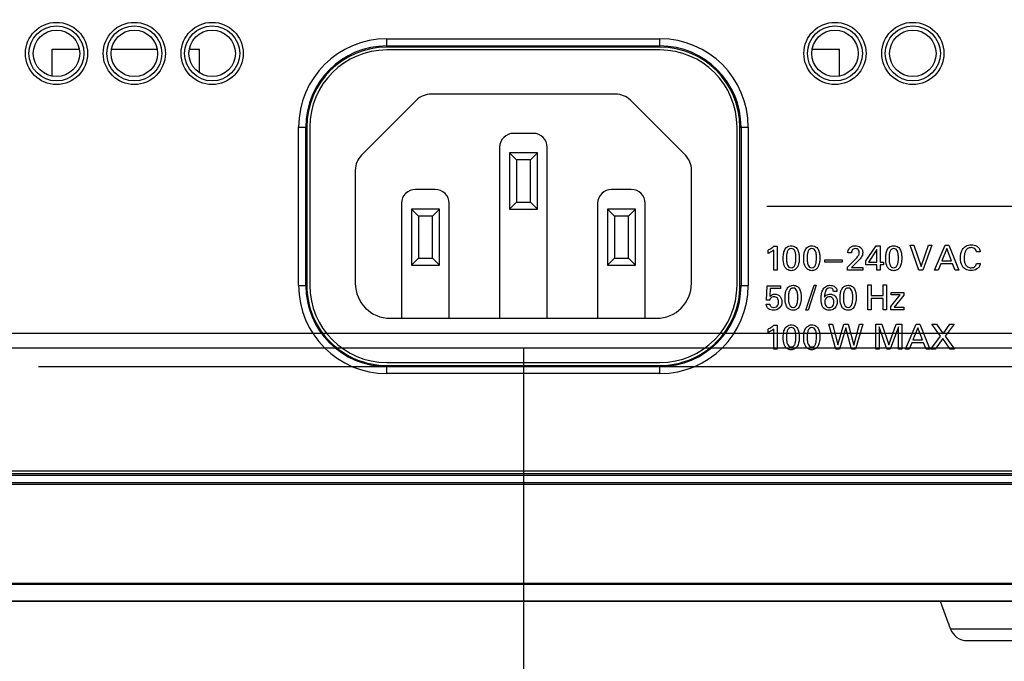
# Model space of a CAD drawing. Header units: inches. Extents: x 0 to 34, y 0 to 22.
# Tile 18 of 22: x 18.2 to 20.3, y 9.4 to 10.8. Entities that reach past the tile are written whole.
import ezdxf

# ---------------------------------------------------------------- set-up
doc = ezdxf.new("R2010")
doc.units = ezdxf.units.IN
doc.header["$LTSCALE"] = 1.87
doc.header["$MEASUREMENT"] = 0
doc.layers.get('0').update_dxf_attribs({"linetype": 'CONTINUOUS'})
for name, color, linetype in [('02___PRT_ALL_AXES', 7, 'CONTINUOUS'), ('DIMENSIONS', 7, 'CONTINUOUS'), ('ECAD_716877_01_1063_C15474', 7, 'CONTINUOUS'), ('ECAD_716912_01_1063_S2W151MELA_', 7, 'CONTINUOUS')]:
    doc.layers.add(name, color=color, linetype=linetype)
doc.styles.get("Standard").update_dxf_attribs({"font": 'txt', "width": 0.8})
doc.dimstyles.new('DIMSTYLE_1', dxfattribs={"dimtxt": 0.125, "dimasz": 0.18, "dimexe": 0.125, "dimexo": 0.0625, "dimgap": 0.09, "dimtad": 0, "dimtih": 1, "dimtoh": 1, "dimdec": 3, "dimlfac": 1.333333, "dimzin": 4, "dimdsep": 46, "dimtxsty": 'STANDARD', "dimblk": '_FILLED', "dimblk1": '_FILLED', "dimblk2": '_FILLED', "dimcen": 0.09, "dimadec": 0, "dimazin": 0, "dimtp": 0.001, "dimtm": 0.001, "dimtfac": 1, "dimtdec": 3, "dimtofl": 0, "dimtmove": 0, "dimatfit": 3, "dimldrblk": '_FILLED', "dimfxl": 1, "dimtolj": 1, "dimtzin": 4, "dimarcsym": 0})

# ---------------------------------------------------------------- blocks, each defined once
blk = doc.blocks.new('*D0')
at = {"layer": 'DIMENSIONS', "color": 2, "linetype": 'CONTINUOUS'}
blk.add_line((19.8104, 10.3707), (21.3441, 10.3707), dxfattribs=at)
at = {"layer": 'DIMENSIONS', "color": 2, "linetype": 'CONTINUOUS', "insert": (21.4066, 10.4332), "char_height": 0.125, "width": 1.225, "attachment_point": 1, "line_spacing_factor": 0.9}
blk.add_mtext('1.110{\\Ftxt.shx;\\W1.000000;\\H0.125000; }[28.2]', dxfattribs=at)
blk = doc.blocks.new('_FILLED')
at = {"color": 0, "linetype": 'BYBLOCK'}
blk.add_solid([(0, 0), (-1, 0.174), (-1, -0.174)], dxfattribs=at)
blk = doc.blocks.new('*D2')
at = {"layer": 'DIMENSIONS', "color": 2, "linetype": 'CONTINUOUS'}
for p, q in [((18.2757, 10.0331), (20.9948, 10.0331)), ((20.9948, 10.0331), (21.1148, 9.9132)), ((21.1148, 9.9132), (21.3441, 9.9132))]:
    blk.add_line(p, q, dxfattribs=at)
at = {"layer": 'DIMENSIONS', "color": 2, "linetype": 'CONTINUOUS', "insert": (21.4066, 9.9757), "char_height": 0.125, "width": 1.225, "attachment_point": 1, "line_spacing_factor": 0.9}
blk.add_mtext('.660{\\Ftxt.shx;\\W1.000000;\\H0.125000; }[16.77]', dxfattribs=at)
blk = doc.blocks.new('*D3')
at = {"layer": 'DIMENSIONS', "color": 2, "linetype": 'CONTINUOUS'}
blk.add_line((16.4595, 10.0722), (21.3441, 10.0722), dxfattribs=at)
at = {"layer": 'DIMENSIONS', "color": 2, "linetype": 'CONTINUOUS', "insert": (21.4066, 10.1347), "char_height": 0.125, "width": 1.225, "attachment_point": 1, "line_spacing_factor": 0.9}
blk.add_mtext('.712{\\Ftxt.shx;\\W1.000000;\\H0.125000; }[18.09]', dxfattribs=at)
blk = doc.blocks.new('*D4')
at = {"layer": 'DIMENSIONS', "color": 2, "linetype": 'CONTINUOUS'}
for p, q in [((20.9777, 10.1033), (21.0315, 10.2194)), ((21.0315, 10.2194), (21.3441, 10.2194)), ((17.3255, 10.1033), (20.9777, 10.1033))]:
    blk.add_line(p, q, dxfattribs=at)
at = {"layer": 'DIMENSIONS', "color": 2, "linetype": 'CONTINUOUS', "insert": (21.4066, 10.2819), "char_height": 0.125, "width": 1.225, "attachment_point": 1, "line_spacing_factor": 0.9}
blk.add_mtext('.754{\\Ftxt.shx;\\W1.000000;\\H0.125000; }[19.15]', dxfattribs=at)
blk = doc.blocks.new('*D8')
at = {"layer": 'DIMENSIONS', "color": 2, "linetype": 'CONTINUOUS'}
blk.add_line((19.2976, 10.072), (19.2976, 8.7679), dxfattribs=at)
at = {"layer": 'DIMENSIONS', "color": 2, "linetype": 'CONTINUOUS', "insert": (19.2351, 8.7054), "char_height": 0.125, "width": 1.325, "attachment_point": 3, "rotation": 90, "line_spacing_factor": 0.9}
blk.add_mtext('1.812{\\Ftxt.shx;\\W1.000000;\\H0.125000; }[46.02]', dxfattribs=at)
blk = doc.blocks.new('*D10')
at = {"layer": 'DIMENSIONS', "color": 2, "linetype": 'CONTINUOUS'}
blk.add_line((18.0365, 9.7939), (18.0365, 8.7679), dxfattribs=at)
at = {"layer": 'DIMENSIONS', "color": 2, "linetype": 'CONTINUOUS', "insert": (17.974, 8.7054), "char_height": 0.125, "width": 1.325, "attachment_point": 3, "rotation": 90, "line_spacing_factor": 0.9}
blk.add_mtext('3.494{\\Ftxt.shx;\\W1.000000;\\H0.125000; }[88.73]', dxfattribs=at)
blk = doc.blocks.new('*D11')
at = {"layer": 'DIMENSIONS', "color": 2, "linetype": 'CONTINUOUS'}
blk.add_line((17.1616, 9.9982), (17.1616, 8.7679), dxfattribs=at)
at = {"layer": 'DIMENSIONS', "color": 2, "linetype": 'CONTINUOUS', "insert": (17.0991, 8.7054), "char_height": 0.125, "width": 1.425, "attachment_point": 3, "rotation": 90, "line_spacing_factor": 0.9}
blk.add_mtext('4.660{\\Ftxt.shx;\\W1.000000;\\H0.125000; }[118.36]', dxfattribs=at)
blk = doc.blocks.new('*D12')
at = {"layer": 'DIMENSIONS', "color": 2, "linetype": 'CONTINUOUS'}
blk.add_line((16.3291, 9.9739), (16.3291, 8.7679), dxfattribs=at)
at = {"layer": 'DIMENSIONS', "color": 2, "linetype": 'CONTINUOUS', "insert": (16.2666, 8.7054), "char_height": 0.125, "width": 1.425, "attachment_point": 3, "rotation": 90, "line_spacing_factor": 0.9}
blk.add_mtext('5.770{\\Ftxt.shx;\\W1.000000;\\H0.125000; }[146.56]', dxfattribs=at)
blk = doc.blocks.new('*D13')
at = {"layer": 'DIMENSIONS', "color": 2, "linetype": 'CONTINUOUS'}
blk.add_line((15.7591, 9.7831), (15.7591, 8.7679), dxfattribs=at)
at = {"layer": 'DIMENSIONS', "color": 2, "linetype": 'CONTINUOUS', "insert": (15.6966, 8.7054), "char_height": 0.125, "width": 1.425, "attachment_point": 3, "rotation": 90, "line_spacing_factor": 0.9}
blk.add_mtext('6.530{\\Ftxt.shx;\\W1.000000;\\H0.125000; }[165.86]', dxfattribs=at)
blk = doc.blocks.new('*D14')
at = {"layer": 'DIMENSIONS', "color": 2, "linetype": 'CONTINUOUS'}
blk.add_line((13.7229, 10.9522), (13.7229, 8.7679), dxfattribs=at)
at = {"layer": 'DIMENSIONS', "color": 2, "linetype": 'CONTINUOUS', "insert": (13.6604, 8.7054), "char_height": 0.125, "width": 1.425, "attachment_point": 3, "rotation": 90, "line_spacing_factor": 0.9}
blk.add_mtext('9.245{\\Ftxt.shx;\\W1.000000;\\H0.125000; }[234.82]', dxfattribs=at)

msp = doc.modelspace()

# ---------------------------------------------------------------- linework, layer by layer
at = {"color": 7, "linetype": 'CONTINUOUS'}
for p, q in [((19.00972, 10.7234), (19.58551, 10.7234)), ((19.00972, 10.70596), (19.00972, 10.7234)), ((19.58551, 10.70596), (19.58551, 10.7234)), ((19.00972, 10.70841), (19.58551, 10.70841)), ((19.58551, 10.70596), (19.00972, 10.70596)), ((19.49187, 10.6069), (19.10336, 10.6069)), ((19.07205, 10.59393), (18.95626, 10.47814)), ((19.63897, 10.47814), (19.52319, 10.59393)), ((18.82384, 10.53751), (18.84122, 10.53751)), ((18.82384, 10.20385), (18.82384, 10.53751)), ((18.83883, 10.20385), (18.83883, 10.53751)), ((18.84122, 10.53751), (18.84112, 10.20385)), ((19.31829, 10.52422), (19.27695, 10.52422)), ((19.75401, 10.53751), (19.7714, 10.53751)), ((19.75411, 10.20385), (19.75401, 10.53751)), ((19.75641, 10.53751), (19.75641, 10.20385)), ((19.7714, 10.53751), (19.7714, 10.20385)), ((19.24742, 10.49469), (19.24742, 10.13446)), ((19.32714, 10.48288), (19.26809, 10.48288)), ((19.26809, 10.48288), (19.28285, 10.46812)), ((19.26809, 10.48288), (19.26809, 10.36477)), ((19.32714, 10.48288), (19.31238, 10.46812)), ((19.32714, 10.36477), (19.32714, 10.48288)), ((19.34781, 10.13446), (19.34781, 10.49469)), ((19.31238, 10.46812), (19.28285, 10.46812)), ((19.28285, 10.46812), (19.28285, 10.37954)), ((19.31238, 10.37954), (19.31238, 10.46812)), ((18.94329, 10.44682), (18.94329, 10.20828)), ((19.65195, 10.20828), (19.65195, 10.44682)), ((19.11159, 10.40611), (19.07025, 10.40611)), ((19.52498, 10.40611), (19.48364, 10.40611)), ((19.26809, 10.36477), (19.28285, 10.37954)), ((19.28285, 10.37954), (19.31238, 10.37954)), ((19.32714, 10.36477), (19.31238, 10.37954)), ((19.04073, 10.37658), (19.04073, 10.13446)), ((19.12045, 10.36477), (19.0614, 10.36477)), ((19.0614, 10.36477), (19.07616, 10.35001)), ((19.0614, 10.36477), (19.0614, 10.24666)), ((19.12045, 10.36477), (19.10569, 10.35001)), ((19.12045, 10.24666), (19.12045, 10.36477)), ((19.14112, 10.13446), (19.14112, 10.37658)), ((19.26809, 10.36477), (19.32714, 10.36477)), ((19.45411, 10.37658), (19.45411, 10.13446)), ((19.53384, 10.36477), (19.47478, 10.36477)), ((19.47478, 10.36477), (19.48955, 10.35001)), ((19.47478, 10.36477), (19.47478, 10.24666)), ((19.53384, 10.36477), (19.51907, 10.35001)), ((19.53384, 10.24666), (19.53384, 10.36477)), ((19.55451, 10.13446), (19.55451, 10.37658)), ((19.10569, 10.35001), (19.07616, 10.35001)), ((19.07616, 10.35001), (19.07616, 10.26143)), ((19.10569, 10.26143), (19.10569, 10.35001)), ((19.51907, 10.35001), (19.48955, 10.35001)), ((19.48955, 10.35001), (19.48955, 10.26143)), ((19.51907, 10.26143), (19.51907, 10.35001)), ((19.0614, 10.24666), (19.07616, 10.26143)), ((19.07616, 10.26143), (19.10569, 10.26143)), ((19.12045, 10.24666), (19.10569, 10.26143)), ((19.47478, 10.24666), (19.48955, 10.26143)), ((19.48955, 10.26143), (19.51907, 10.26143)), ((19.53384, 10.24666), (19.51907, 10.26143)), ((19.0614, 10.24666), (19.12045, 10.24666)), ((19.47478, 10.24666), (19.53384, 10.24666)), ((18.82384, 10.20385), (18.84112, 10.20385)), ((19.75411, 10.20385), (19.7714, 10.20385)), ((19.0171, 10.13446), (19.57813, 10.13446)), ((19.00972, 10.03519), (19.58551, 10.03519)), ((19.00972, 10.01796), (19.00972, 10.03519)), ((19.58551, 10.03295), (19.00972, 10.03295)), ((19.58551, 10.01796), (19.58551, 10.03519)), ((19.58551, 10.01796), (19.00972, 10.01796)), ((16.38358, 9.81307), (20.65662, 9.81307)), ((16.38571, 9.80782), (20.65155, 9.80782)), ((16.38582, 9.80752), (20.64299, 9.80752)), ((16.38698, 9.80377), (20.63937, 9.80377)), ((16.39281, 9.78864), (20.6528, 9.78864)), ((16.39281, 9.78483), (20.65655, 9.78483)), ((13.16032, 9.57664), (20.65292, 9.57664)), ((13.45662, 9.57455), (20.35662, 9.57455)), ((20.61351, 9.53792), (13.19972, 9.53792)), ((20.35662, 9.53878), (13.45662, 9.53878)), ((20.19773, 9.48031), (20.17715, 9.53792)), ((20.19773, 9.48031), (20.5155, 9.48031)), ((20.23304, 9.45542), (20.48019, 9.45542))]:
    msp.add_line(p, q, dxfattribs=at)
at = {"color": 40, "linetype": 'CONTINUOUS'}
for p, q in [((19.81347, 10.27113), (19.81347, 10.27842)), ((19.82522, 10.23589), (19.82522, 10.27842)), ((19.82573, 10.28638), (19.83222, 10.28638)), ((19.83222, 10.28638), (19.83222, 10.23589)), ((20.01961, 10.25551), (20.04149, 10.28703)), ((20.04259, 10.27937), (20.02515, 10.25275)), ((20.04149, 10.28703), (20.04937, 10.28703)), ((20.04259, 10.25275), (20.04259, 10.27937)), ((20.04937, 10.28703), (20.04937, 10.25275)), ((20.11263, 10.28856), (20.12073, 10.28856)), ((20.13139, 10.23589), (20.11263, 10.28856)), ((20.12073, 10.28856), (20.1357, 10.24355)), ((20.1357, 10.24355), (20.15145, 10.28856)), ((20.15882, 10.28856), (20.13941, 10.23589)), ((20.15145, 10.28856), (20.15882, 10.28856)), ((20.1642, 10.23589), (20.18638, 10.28856)), ((20.18995, 10.28134), (20.17973, 10.25551)), ((20.18638, 10.28856), (20.19418, 10.28856)), ((20.19965, 10.25551), (20.18995, 10.28134)), ((20.19418, 10.28856), (20.21548, 10.23589)), ((20.26069, 10.27434), (20.25288, 10.27434)), ((19.93327, 10.25799), (19.96975, 10.25799)), ((19.93327, 10.25275), (19.93327, 10.25799)), ((19.96975, 10.25799), (19.96975, 10.25275)), ((19.98088, 10.24253), (19.99408, 10.25551)), ((19.98927, 10.27258), (19.98161, 10.27258)), ((20.00715, 10.25997), (19.99781, 10.25004)), ((20.01961, 10.24683), (20.01961, 10.25551)), ((20.17973, 10.25551), (20.19965, 10.25551)), ((19.83222, 10.23589), (19.82522, 10.23589)), ((19.96975, 10.25275), (19.93327, 10.25275)), ((19.98088, 10.23589), (19.98088, 10.24253)), ((20.01298, 10.23589), (19.98088, 10.23589)), ((19.99781, 10.25004), (19.98898, 10.24166)), ((19.98898, 10.24166), (20.01298, 10.24166)), ((20.01298, 10.24166), (20.01298, 10.23589)), ((20.04236, 10.24683), (20.01961, 10.24683)), ((20.02515, 10.25275), (20.04259, 10.25275)), ((20.04236, 10.23589), (20.04236, 10.24683)), ((20.04937, 10.23589), (20.04236, 10.23589)), ((20.04937, 10.25275), (20.05674, 10.25275)), ((20.05674, 10.24683), (20.04937, 10.24683)), ((20.04937, 10.24683), (20.04937, 10.23589)), ((20.05674, 10.25275), (20.05674, 10.24683)), ((20.13941, 10.23589), (20.13139, 10.23589)), ((20.17171, 10.23589), (20.1642, 10.23589)), ((20.1774, 10.2496), (20.17171, 10.23589)), ((20.20184, 10.2496), (20.1774, 10.2496)), ((20.20753, 10.23589), (20.20184, 10.2496)), ((20.21548, 10.23589), (20.20753, 10.23589)), ((20.25252, 10.24975), (20.26054, 10.24975)), ((19.81019, 10.17298), (19.8115, 10.20304)), ((19.8115, 10.20304), (19.83988, 10.20304)), ((19.81777, 10.19713), (19.81683, 10.18079)), ((19.83988, 10.19713), (19.81777, 10.19713)), ((19.83988, 10.20304), (19.83988, 10.19713)), ((19.89316, 10.15139), (19.91024, 10.20458)), ((19.91498, 10.20458), (19.89798, 10.15139)), ((19.91024, 10.20458), (19.91498, 10.20458)), ((19.95859, 10.19108), (19.95108, 10.19108)), ((20.02347, 10.20523), (20.03077, 10.20523)), ((20.02347, 10.15256), (20.02347, 10.20523)), ((20.03077, 10.20523), (20.03077, 10.18261)), ((20.05579, 10.20523), (20.06308, 10.20523)), ((20.05579, 10.18261), (20.05579, 10.20523)), ((20.06308, 10.20523), (20.06308, 10.15256)), ((19.81683, 10.17298), (19.81019, 10.17298)), ((20.03077, 10.18261), (20.05579, 10.18261)), ((20.05579, 10.17634), (20.03077, 10.17634)), ((20.03077, 10.17634), (20.03077, 10.15256)), ((20.05579, 10.15256), (20.05579, 10.17634)), ((20.07188, 10.15964), (20.09144, 10.184)), ((20.07291, 10.18918), (20.09925, 10.18918)), ((20.07291, 10.184), (20.07291, 10.18918)), ((20.09144, 10.184), (20.07291, 10.184)), ((20.09925, 10.18335), (20.07903, 10.15789)), ((20.09925, 10.18918), (20.09925, 10.18335)), ((19.80953, 10.16452), (19.81712, 10.16452)), ((19.89798, 10.15139), (19.89316, 10.15139)), ((20.03077, 10.15256), (20.02347, 10.15256)), ((20.06308, 10.15256), (20.05579, 10.15256)), ((20.07188, 10.15256), (20.07188, 10.15964)), ((20.09925, 10.15256), (20.07188, 10.15256)), ((20.07903, 10.15789), (20.09925, 10.15789)), ((20.09925, 10.15789), (20.09925, 10.15256)), ((19.81347, 10.10446), (19.81347, 10.11175)), ((19.82522, 10.06922), (19.82522, 10.11175)), ((19.82573, 10.11971), (19.83222, 10.11971)), ((19.83222, 10.11971), (19.83222, 10.06922)), ((19.94114, 10.1219), (19.94895, 10.1219)), ((19.9561, 10.06922), (19.94114, 10.1219)), ((19.94895, 10.1219), (19.96033, 10.07856)), ((19.96033, 10.07856), (19.97287, 10.1219)), ((19.97703, 10.11424), (19.96397, 10.06922)), ((19.97287, 10.1219), (19.98192, 10.1219)), ((19.98922, 10.06922), (19.97703, 10.11424)), ((19.98192, 10.1219), (19.99381, 10.07819)), ((19.99381, 10.07819), (20.00578, 10.1219)), ((20.01292, 10.1219), (19.99732, 10.06922)), ((20.00578, 10.1219), (20.01292, 10.1219)), ((20.04031, 10.1219), (20.05323, 10.1219)), ((20.04031, 10.06922), (20.04031, 10.1219)), ((20.06402, 10.06922), (20.04739, 10.11635)), ((20.04739, 10.11635), (20.04739, 10.06922)), ((20.05323, 10.1219), (20.06811, 10.07849)), ((20.06811, 10.07849), (20.08336, 10.1219)), ((20.08824, 10.11665), (20.07096, 10.06922)), ((20.08336, 10.1219), (20.09539, 10.1219)), ((20.08824, 10.06922), (20.08824, 10.11665)), ((20.09539, 10.1219), (20.09539, 10.06922)), ((20.10324, 10.06922), (20.12541, 10.1219)), ((20.12898, 10.11467), (20.11877, 10.08885)), ((20.12541, 10.1219), (20.13321, 10.1219)), ((20.13869, 10.08885), (20.12898, 10.11467)), ((20.13321, 10.1219), (20.15452, 10.06922)), ((20.1588, 10.1219), (20.16814, 10.1219)), ((20.17704, 10.0968), (20.1588, 10.1219)), ((20.16814, 10.1219), (20.18237, 10.10161)), ((20.18237, 10.10161), (20.19659, 10.1219)), ((20.20542, 10.1219), (20.18667, 10.09666)), ((20.19659, 10.1219), (20.20542, 10.1219)), ((20.11877, 10.08885), (20.13869, 10.08885)), ((20.15661, 10.06922), (20.17704, 10.0968)), ((20.18149, 10.09184), (20.16544, 10.06922)), ((20.19718, 10.06922), (20.18149, 10.09184)), ((20.18667, 10.09666), (20.20637, 10.06922)), ((19.83222, 10.06922), (19.82522, 10.06922)), ((19.96397, 10.06922), (19.9561, 10.06922)), ((19.99732, 10.06922), (19.98922, 10.06922)), ((20.04739, 10.06922), (20.04031, 10.06922)), ((20.07096, 10.06922), (20.06402, 10.06922)), ((20.09539, 10.06922), (20.08824, 10.06922)), ((20.11074, 10.06922), (20.10324, 10.06922)), ((20.11644, 10.08293), (20.11074, 10.06922)), ((20.14087, 10.08293), (20.11644, 10.08293)), ((20.14657, 10.06922), (20.14087, 10.08293)), ((20.15452, 10.06922), (20.14657, 10.06922)), ((20.16544, 10.06922), (20.15661, 10.06922)), ((20.20637, 10.06922), (20.19718, 10.06922))]:
    msp.add_line(p, q, dxfattribs=at)
at = {"color": 7, "linetype": 'CONTINUOUS'}
for centre, radius in [((18.31335, 10.69262), 0.06548), ((18.47745, 10.69262), 0.06548), ((18.64155, 10.69262), 0.06548), ((19.95435, 10.69262), 0.06548), ((20.11845, 10.69262), 0.06548), ((18.31335, 10.69262), 0.05801), ((18.47745, 10.69262), 0.05801), ((18.64155, 10.69262), 0.05801), ((19.95435, 10.69262), 0.05801), ((20.11845, 10.69262), 0.05801)]:
    msp.add_circle(centre, radius, dxfattribs=at)
for centre, radius, start, end in [((19.00972, 10.53751), 0.18589, 90, 180), ((19.58551, 10.53751), 0.18589, 0, 90), ((19.00972, 10.53751), 0.1709, 90, 180), ((19.58551, 10.53751), 0.1709, 0, 90), ((19.10336, 10.56261), 0.04429, 90, 135), ((19.49187, 10.56261), 0.04429, 45, 90), ((19.27695, 10.49469), 0.02953, 90, 180), ((19.31829, 10.49469), 0.02953, 0, 90), ((18.98758, 10.44682), 0.04429, 135, 180), ((19.60766, 10.44682), 0.04429, 0, 45), ((19.07025, 10.37658), 0.02953, 90, 180), ((19.11159, 10.37658), 0.02953, 0, 90), ((19.48364, 10.37658), 0.02953, 90, 180), ((19.52498, 10.37658), 0.02953, 0, 90), ((19.00972, 10.20385), 0.18589, 180, 270), ((19.00972, 10.20385), 0.1709, 180, 270), ((19.0171, 10.20828), 0.07382, 180, 270), ((19.57813, 10.20828), 0.07382, 270, 360), ((19.58551, 10.20385), 0.18589, 270, 360), ((19.58551, 10.20385), 0.1709, 270, 360), ((20.23304, 9.49292), 0.0375, 199.65382, 270)]:
    msp.add_arc(centre, radius, start, end, dxfattribs=at)
for centre in [(18.31335, 10.6927), (18.47745, 10.6927), (18.64155, 10.6927), (19.95435, 10.6927), (20.11845, 10.6927)]:
    msp.add_ellipse(centre, major_axis=(0, 0.04894), ratio=0.9999988, dxfattribs=at)
for centre, major_axis, start_param, end_param in [((19.00972, 10.53746), (0, 0.1685), 0, 1.5704916), ((19.58551, 10.53746), (0, 0.1685), -1.5704916, 0), ((19.00972, 10.2038), (0, 0.1686), 1.5704916, 3.1415927), ((19.58551, 10.2038), (0, 0.1686), -3.1415927, -1.5704916)]:
    msp.add_ellipse(centre, major_axis=major_axis, ratio=1, start_param=start_param, end_param=end_param, dxfattribs=at)
at = {"color": 40, "linetype": 'CONTINUOUS'}
for points, knots in [([(19.81347, 10.27842), (19.81466, 10.27904), (19.81891, 10.28142), (19.82303, 10.28409), (19.82573, 10.28638)], [0, 0, 0, 0, 0.2748374, 1, 1, 1, 1]), ([(19.82522, 10.27842), (19.82251, 10.27616), (19.81855, 10.27371), (19.81445, 10.27159), (19.81347, 10.27113)], [0, 0, 0, 0, 0.7648461, 1, 1, 1, 1]), ([(19.84519, 10.26055), (19.84519, 10.26301), (19.84543, 10.26851), (19.84711, 10.27688), (19.8521, 10.28537), (19.8588, 10.2874), (19.86211, 10.2874)], [0, 0, 0, 0, 0.208204, 0.4653781, 0.720018, 1, 1, 1, 1]), ([(19.86219, 10.28156), (19.86031, 10.28156), (19.85629, 10.2801), (19.85346, 10.27435), (19.85234, 10.2679), (19.85219, 10.26326), (19.85219, 10.26091)], [0, 0, 0, 0, 0.2226012, 0.4526157, 0.7216533, 1, 1, 1, 1]), ([(19.86211, 10.2874), (19.86524, 10.2874), (19.87151, 10.2858), (19.87681, 10.27817), (19.87872, 10.26998), (19.87903, 10.26439), (19.87903, 10.26172)], [0, 0, 0, 0, 0.2728743, 0.5151287, 0.7671122, 1, 1, 1, 1]), ([(19.87196, 10.26106), (19.87196, 10.26383), (19.87177, 10.26885), (19.87049, 10.27546), (19.86743, 10.28054), (19.86385, 10.28156), (19.86219, 10.28156)], [0, 0, 0, 0, 0.3310508, 0.5961205, 0.8016507, 1, 1, 1, 1]), ([(19.88865, 10.26055), (19.88865, 10.26301), (19.88889, 10.26851), (19.89057, 10.27688), (19.89555, 10.28537), (19.90226, 10.2874), (19.90556, 10.2874)], [0, 0, 0, 0, 0.208204, 0.4653781, 0.720018, 1, 1, 1, 1]), ([(19.90564, 10.28156), (19.90377, 10.28156), (19.89975, 10.2801), (19.89692, 10.27435), (19.8958, 10.2679), (19.89565, 10.26326), (19.89565, 10.26091)], [0, 0, 0, 0, 0.2225855, 0.4526004, 0.7216451, 1, 1, 1, 1]), ([(19.90556, 10.2874), (19.9087, 10.2874), (19.91497, 10.2858), (19.92027, 10.27817), (19.92218, 10.26998), (19.92249, 10.26439), (19.92249, 10.26172)], [0, 0, 0, 0, 0.2728743, 0.5151287, 0.7671122, 1, 1, 1, 1]), ([(19.91542, 10.26106), (19.91542, 10.26383), (19.91523, 10.26885), (19.91394, 10.27546), (19.91088, 10.28054), (19.90731, 10.28156), (19.90564, 10.28156)], [0, 0, 0, 0, 0.3310405, 0.5961031, 0.8016341, 1, 1, 1, 1]), ([(19.98161, 10.27258), (19.98163, 10.27333), (19.9818, 10.27738), (19.98378, 10.28151), (19.98628, 10.28368)], [0, 0, 0, 0, 0.1846967, 1, 1, 1, 1]), ([(19.98628, 10.28368), (19.98712, 10.28439), (19.99039, 10.28658), (19.99442, 10.28732), (19.99723, 10.28732)], [0, 0, 0, 0, 0.2812091, 1, 1, 1, 1]), ([(19.99751, 10.28141), (19.9959, 10.28141), (19.99294, 10.28093), (19.98968, 10.27741), (19.98927, 10.27433), (19.98927, 10.27258)], [0, 0, 0, 0, 0.3543298, 0.6157959, 1, 1, 1, 1]), ([(19.99723, 10.28732), (20.00096, 10.28732), (20.00707, 10.28586), (20.01215, 10.27929), (20.01283, 10.27491), (20.01283, 10.27258)], [0, 0, 0, 0, 0.4672936, 0.7083773, 1, 1, 1, 1]), ([(20.00561, 10.27317), (20.00561, 10.27491), (20.0048, 10.27947), (20, 10.28141), (19.99751, 10.28141)], [0, 0, 0, 0, 0.4115555, 1, 1, 1, 1]), ([(20.06132, 10.26055), (20.06132, 10.26301), (20.06156, 10.26851), (20.06324, 10.27688), (20.06822, 10.28537), (20.07492, 10.2874), (20.07823, 10.2874)], [0, 0, 0, 0, 0.2082018, 0.4653721, 0.7200089, 1, 1, 1, 1]), ([(20.07831, 10.28156), (20.07643, 10.28156), (20.07242, 10.2801), (20.06958, 10.27435), (20.06847, 10.2679), (20.06831, 10.26326), (20.06831, 10.26091)], [0, 0, 0, 0, 0.2226012, 0.4526157, 0.7216533, 1, 1, 1, 1]), ([(20.07823, 10.2874), (20.08137, 10.2874), (20.08764, 10.2858), (20.09293, 10.27817), (20.09485, 10.26998), (20.09516, 10.26439), (20.09516, 10.26172)], [0, 0, 0, 0, 0.2728743, 0.5151287, 0.7671122, 1, 1, 1, 1]), ([(20.08809, 10.26106), (20.08809, 10.26383), (20.08789, 10.26885), (20.08661, 10.27546), (20.08355, 10.28054), (20.07998, 10.28156), (20.07831, 10.28156)], [0, 0, 0, 0, 0.3310405, 0.5961031, 0.8016341, 1, 1, 1, 1]), ([(20.21873, 10.26165), (20.21873, 10.26783), (20.22051, 10.27782), (20.23029, 10.28784), (20.23785, 10.2893), (20.2418, 10.2893)], [0, 0, 0, 0, 0.4606193, 0.7058148, 1, 1, 1, 1]), ([(20.2415, 10.28346), (20.23884, 10.28346), (20.23354, 10.28219), (20.22876, 10.27594), (20.22688, 10.26893), (20.22655, 10.26409), (20.22655, 10.26172)], [0, 0, 0, 0, 0.2703234, 0.5096594, 0.759537, 1, 1, 1, 1]), ([(20.25288, 10.27434), (20.25259, 10.27619), (20.251, 10.28158), (20.24488, 10.28346), (20.2415, 10.28346)], [0, 0, 0, 0, 0.3558432, 1, 1, 1, 1]), ([(20.2418, 10.2893), (20.24588, 10.2893), (20.25247, 10.28804), (20.25915, 10.28176), (20.26048, 10.27691), (20.26069, 10.27434)], [0, 0, 0, 0, 0.4613677, 0.7086932, 1, 1, 1, 1]), ([(19.84847, 10.24325), (19.848, 10.24418), (19.84568, 10.24961), (19.84519, 10.25568), (19.84519, 10.26055)], [0, 0, 0, 0, 0.1750867, 1, 1, 1, 1]), ([(19.85219, 10.26091), (19.85219, 10.25829), (19.8524, 10.25346), (19.85373, 10.24704), (19.85678, 10.24201), (19.86036, 10.24092), (19.86203, 10.24092)], [0, 0, 0, 0, 0.3197804, 0.5852317, 0.7965338, 1, 1, 1, 1]), ([(19.86203, 10.24092), (19.86385, 10.24092), (19.86774, 10.24233), (19.87059, 10.24786), (19.87178, 10.25418), (19.87196, 10.25873), (19.87196, 10.26106)], [0, 0, 0, 0, 0.2204046, 0.4495256, 0.7183337, 1, 1, 1, 1]), ([(19.87903, 10.26172), (19.87903, 10.25904), (19.87877, 10.25103), (19.87601, 10.24245), (19.87203, 10.23874)], [0, 0, 0, 0, 0.3301696, 1, 1, 1, 1]), ([(19.89192, 10.24325), (19.89146, 10.24418), (19.88913, 10.24961), (19.88865, 10.25568), (19.88865, 10.26055)], [0, 0, 0, 0, 0.1750762, 1, 1, 1, 1]), ([(19.89565, 10.26091), (19.89565, 10.25829), (19.89586, 10.25346), (19.89719, 10.24704), (19.90024, 10.24201), (19.90382, 10.24092), (19.90549, 10.24092)], [0, 0, 0, 0, 0.3197758, 0.5852213, 0.7965194, 1, 1, 1, 1]), ([(19.90549, 10.24092), (19.90731, 10.24092), (19.91119, 10.24233), (19.91405, 10.24786), (19.91524, 10.25418), (19.91542, 10.25873), (19.91542, 10.26106)], [0, 0, 0, 0, 0.2204046, 0.4495256, 0.7183337, 1, 1, 1, 1]), ([(19.92249, 10.26172), (19.92249, 10.25904), (19.92223, 10.25102), (19.91946, 10.24245), (19.91549, 10.23874)], [0, 0, 0, 0, 0.3301651, 1, 1, 1, 1]), ([(20.0019, 10.2642), (20.00254, 10.26508), (20.0044, 10.26774), (20.00561, 10.27099), (20.00561, 10.27317)], [0, 0, 0, 0, 0.3324685, 1, 1, 1, 1]), ([(20.01283, 10.27258), (20.01283, 10.27092), (20.01214, 10.26613), (20.00903, 10.26235), (20.00715, 10.25997)], [0, 0, 0, 0, 0.3527535, 1, 1, 1, 1]), ([(20.06459, 10.24325), (20.06413, 10.24418), (20.0618, 10.24961), (20.06132, 10.25568), (20.06132, 10.26055)], [0, 0, 0, 0, 0.1750762, 1, 1, 1, 1]), ([(20.06831, 10.26091), (20.06831, 10.25829), (20.06853, 10.25346), (20.06986, 10.24704), (20.07291, 10.24201), (20.07649, 10.24092), (20.07816, 10.24092)], [0, 0, 0, 0, 0.3197703, 0.5852143, 0.796517, 1, 1, 1, 1]), ([(20.07816, 10.24092), (20.07998, 10.24092), (20.08386, 10.24233), (20.08671, 10.24786), (20.0879, 10.25418), (20.08809, 10.25873), (20.08809, 10.26106)], [0, 0, 0, 0, 0.2204046, 0.4495256, 0.7183337, 1, 1, 1, 1]), ([(20.09516, 10.26172), (20.09516, 10.25904), (20.09489, 10.25102), (20.09213, 10.24245), (20.08816, 10.23874)], [0, 0, 0, 0, 0.3301651, 1, 1, 1, 1]), ([(20.24085, 10.23509), (20.23698, 10.23509), (20.22961, 10.23648), (20.22028, 10.24624), (20.21873, 10.25578), (20.21873, 10.26165)], [0, 0, 0, 0, 0.2995206, 0.545518, 1, 1, 1, 1]), ([(20.22655, 10.26172), (20.22655, 10.25924), (20.22689, 10.25441), (20.22894, 10.24758), (20.23392, 10.24204), (20.23889, 10.24107), (20.24143, 10.24107)], [0, 0, 0, 0, 0.2594777, 0.5042059, 0.7341295, 1, 1, 1, 1]), ([(19.86196, 10.23487), (19.85903, 10.23487), (19.85333, 10.23648), (19.8496, 10.24094), (19.84847, 10.24325)], [0, 0, 0, 0, 0.5326699, 1, 1, 1, 1]), ([(19.87203, 10.23874), (19.8712, 10.23796), (19.86823, 10.23577), (19.86448, 10.23487), (19.86196, 10.23487)], [0, 0, 0, 0, 0.312584, 1, 1, 1, 1]), ([(19.90542, 10.23487), (19.90248, 10.23487), (19.89679, 10.23648), (19.89306, 10.24094), (19.89192, 10.24325)], [0, 0, 0, 0, 0.5326323, 1, 1, 1, 1]), ([(19.91549, 10.23874), (19.91466, 10.23796), (19.91169, 10.23577), (19.90793, 10.23487), (19.90542, 10.23487)], [0, 0, 0, 0, 0.3125496, 1, 1, 1, 1]), ([(20.07809, 10.23487), (20.07515, 10.23487), (20.06946, 10.23648), (20.06573, 10.24094), (20.06459, 10.24325)], [0, 0, 0, 0, 0.5326323, 1, 1, 1, 1]), ([(20.08816, 10.23874), (20.08733, 10.23796), (20.08436, 10.23577), (20.0806, 10.23487), (20.07809, 10.23487)], [0, 0, 0, 0, 0.3125496, 1, 1, 1, 1]), ([(20.26054, 10.24975), (20.2603, 10.24742), (20.25885, 10.24293), (20.2522, 10.23658), (20.24528, 10.23509), (20.24085, 10.23509)], [0, 0, 0, 0, 0.2627573, 0.5043469, 1, 1, 1, 1]), ([(20.24996, 10.24421), (20.2504, 10.24468), (20.25166, 10.24633), (20.25228, 10.24837), (20.25252, 10.24975)], [0, 0, 0, 0, 0.314561, 1, 1, 1, 1]), ([(19.8492, 10.17721), (19.8492, 10.17967), (19.84944, 10.18518), (19.85112, 10.19354), (19.85611, 10.20204), (19.86281, 10.20406), (19.86611, 10.20406)], [0, 0, 0, 0, 0.2082063, 0.4653624, 0.7199914, 1, 1, 1, 1]), ([(19.8662, 10.19823), (19.86432, 10.19823), (19.8603, 10.19677), (19.85747, 10.19102), (19.85635, 10.18457), (19.8562, 10.17993), (19.8562, 10.17758)], [0, 0, 0, 0, 0.2225855, 0.4526004, 0.7216451, 1, 1, 1, 1]), ([(19.86611, 10.20406), (19.86925, 10.20406), (19.87552, 10.20247), (19.88082, 10.19484), (19.88273, 10.18664), (19.88304, 10.18106), (19.88304, 10.17838)], [0, 0, 0, 0, 0.2729008, 0.5151434, 0.7671075, 1, 1, 1, 1]), ([(19.87597, 10.17772), (19.87597, 10.1805), (19.87578, 10.18551), (19.8745, 10.19213), (19.87143, 10.1972), (19.86786, 10.19823), (19.8662, 10.19823)], [0, 0, 0, 0, 0.3310405, 0.5961031, 0.8016341, 1, 1, 1, 1]), ([(19.9251, 10.17554), (19.9251, 10.17858), (19.92552, 10.18486), (19.92782, 10.19397), (19.93365, 10.20225), (19.94042, 10.20406), (19.94378, 10.20406)], [0, 0, 0, 0, 0.2398194, 0.4937383, 0.7349777, 1, 1, 1, 1]), ([(19.94342, 10.19859), (19.94179, 10.19859), (19.93836, 10.19787), (19.93471, 10.19347), (19.93287, 10.18691), (19.9324, 10.18182), (19.93226, 10.17889)], [0, 0, 0, 0, 0.1943431, 0.3907608, 0.6493456, 1, 1, 1, 1]), ([(19.95108, 10.19108), (19.95105, 10.19326), (19.9494, 10.19761), (19.94516, 10.19859), (19.94342, 10.19859)], [0, 0, 0, 0, 0.5551616, 1, 1, 1, 1]), ([(19.94378, 10.20406), (19.94527, 10.20406), (19.94969, 10.20365), (19.9539, 10.2014), (19.95589, 10.19925)], [0, 0, 0, 0, 0.3368734, 1, 1, 1, 1]), ([(19.95589, 10.19925), (19.95647, 10.19856), (19.95813, 10.19611), (19.95851, 10.19309), (19.95859, 10.19108)], [0, 0, 0, 0, 0.3098538, 1, 1, 1, 1]), ([(19.96514, 10.17721), (19.96514, 10.17967), (19.96539, 10.18518), (19.96707, 10.19354), (19.97205, 10.20204), (19.97875, 10.20406), (19.98206, 10.20406)], [0, 0, 0, 0, 0.2082018, 0.465353, 0.7199813, 1, 1, 1, 1]), ([(19.98214, 10.19823), (19.98026, 10.19823), (19.97625, 10.19677), (19.97341, 10.19102), (19.9723, 10.18457), (19.97214, 10.17993), (19.97214, 10.17758)], [0, 0, 0, 0, 0.2226012, 0.4526157, 0.7216533, 1, 1, 1, 1]), ([(19.98206, 10.20406), (19.9852, 10.20406), (19.99147, 10.20247), (19.99676, 10.19484), (19.99868, 10.18664), (19.99899, 10.18106), (19.99899, 10.17838)], [0, 0, 0, 0, 0.2729008, 0.5151434, 0.7671075, 1, 1, 1, 1]), ([(19.99192, 10.17772), (19.99192, 10.1805), (19.99172, 10.18551), (19.99044, 10.19213), (19.98738, 10.1972), (19.98381, 10.19823), (19.98214, 10.19823)], [0, 0, 0, 0, 0.3310451, 0.5961134, 0.8016482, 1, 1, 1, 1]), ([(19.81683, 10.18079), (19.8173, 10.18127), (19.82011, 10.184), (19.82423, 10.18546), (19.82748, 10.18546)], [0, 0, 0, 0, 0.1713966, 1, 1, 1, 1]), ([(19.81916, 10.17721), (19.81881, 10.17686), (19.81774, 10.17562), (19.81716, 10.17406), (19.81683, 10.17298)], [0, 0, 0, 0, 0.306291, 1, 1, 1, 1]), ([(19.82594, 10.17984), (19.82525, 10.17984), (19.82279, 10.17963), (19.82041, 10.17846), (19.81916, 10.17721)], [0, 0, 0, 0, 0.2823522, 1, 1, 1, 1]), ([(19.8355, 10.16897), (19.8355, 10.17178), (19.83424, 10.17771), (19.82845, 10.17984), (19.82594, 10.17984)], [0, 0, 0, 0, 0.5275157, 1, 1, 1, 1]), ([(19.82748, 10.18546), (19.83162, 10.18546), (19.84045, 10.18176), (19.84257, 10.17288), (19.84257, 10.16882)], [0, 0, 0, 0, 0.5052856, 1, 1, 1, 1]), ([(19.85247, 10.15992), (19.85201, 10.16084), (19.84968, 10.16628), (19.8492, 10.17235), (19.8492, 10.17721)], [0, 0, 0, 0, 0.1750762, 1, 1, 1, 1]), ([(19.8562, 10.17758), (19.8562, 10.17495), (19.85641, 10.17013), (19.85774, 10.16371), (19.86079, 10.15868), (19.86437, 10.15759), (19.86604, 10.15759)], [0, 0, 0, 0, 0.3197758, 0.5852213, 0.7965194, 1, 1, 1, 1]), ([(19.86604, 10.15759), (19.86786, 10.15759), (19.87175, 10.159), (19.8746, 10.16453), (19.87579, 10.17084), (19.87597, 10.1754), (19.87597, 10.17772)], [0, 0, 0, 0, 0.2204046, 0.4495256, 0.7183337, 1, 1, 1, 1]), ([(19.88304, 10.17838), (19.88304, 10.1757), (19.88278, 10.16769), (19.88001, 10.15912), (19.87604, 10.1554)], [0, 0, 0, 0, 0.3301651, 1, 1, 1, 1]), ([(19.93226, 10.17889), (19.93329, 10.18041), (19.93626, 10.18416), (19.94121, 10.18531), (19.944, 10.18531)], [0, 0, 0, 0, 0.3974376, 1, 1, 1, 1]), ([(19.94283, 10.1797), (19.94005, 10.1797), (19.93416, 10.17707), (19.93276, 10.17112), (19.93276, 10.16838)], [0, 0, 0, 0, 0.5042117, 1, 1, 1, 1]), ([(19.95225, 10.16846), (19.95225, 10.17083), (19.95165, 10.17477), (19.94783, 10.17906), (19.94456, 10.1797), (19.94283, 10.1797)], [0, 0, 0, 0, 0.4338627, 0.6862093, 1, 1, 1, 1]), ([(19.944, 10.18531), (19.94782, 10.18531), (19.9566, 10.18239), (19.95924, 10.17343), (19.95924, 10.16912)], [0, 0, 0, 0, 0.4698749, 1, 1, 1, 1]), ([(19.96842, 10.15992), (19.96796, 10.16084), (19.96563, 10.16628), (19.96514, 10.17235), (19.96514, 10.17721)], [0, 0, 0, 0, 0.175078, 1, 1, 1, 1]), ([(19.97214, 10.17758), (19.97214, 10.17495), (19.97236, 10.17013), (19.97369, 10.16371), (19.97674, 10.15868), (19.98032, 10.15759), (19.98199, 10.15759)], [0, 0, 0, 0, 0.3197804, 0.5852317, 0.7965338, 1, 1, 1, 1]), ([(19.98199, 10.15759), (19.98381, 10.15759), (19.98769, 10.159), (19.99054, 10.16453), (19.99173, 10.17084), (19.99192, 10.1754), (19.99192, 10.17772)], [0, 0, 0, 0, 0.2204069, 0.4495316, 0.7183382, 1, 1, 1, 1]), ([(19.99899, 10.17838), (19.99899, 10.1757), (19.99872, 10.16769), (19.99596, 10.15912), (19.99199, 10.1554)], [0, 0, 0, 0, 0.3301651, 1, 1, 1, 1]), ([(19.82456, 10.15139), (19.8209, 10.15139), (19.81302, 10.15323), (19.80968, 10.16092), (19.80953, 10.16452)], [0, 0, 0, 0, 0.5034551, 1, 1, 1, 1]), ([(19.81712, 10.16452), (19.81718, 10.16246), (19.81932, 10.1583), (19.82357, 10.15737), (19.82551, 10.15737)], [0, 0, 0, 0, 0.5154311, 1, 1, 1, 1]), ([(19.84257, 10.16882), (19.84257, 10.16437), (19.83915, 10.15456), (19.82924, 10.15139), (19.82456, 10.15139)], [0, 0, 0, 0, 0.4872428, 1, 1, 1, 1]), ([(19.82551, 10.15737), (19.82732, 10.15737), (19.83079, 10.15808), (19.83475, 10.16253), (19.8355, 10.16656), (19.8355, 10.16897)], [0, 0, 0, 0, 0.318951, 0.5770899, 1, 1, 1, 1]), ([(19.86597, 10.15154), (19.86303, 10.15154), (19.85734, 10.15315), (19.85361, 10.15761), (19.85247, 10.15992)], [0, 0, 0, 0, 0.5326323, 1, 1, 1, 1]), ([(19.87604, 10.1554), (19.87521, 10.15462), (19.87224, 10.15244), (19.86848, 10.15154), (19.86597, 10.15154)], [0, 0, 0, 0, 0.3125496, 1, 1, 1, 1]), ([(19.94217, 10.15146), (19.94096, 10.15146), (19.93637, 10.1519), (19.93178, 10.15423), (19.9297, 10.15693)], [0, 0, 0, 0, 0.2634956, 1, 1, 1, 1]), ([(19.93276, 10.16838), (19.93276, 10.16552), (19.93426, 10.15968), (19.93991, 10.157), (19.94247, 10.157)], [0, 0, 0, 0, 0.528428, 1, 1, 1, 1]), ([(19.95924, 10.16912), (19.95924, 10.16437), (19.95593, 10.15463), (19.94637, 10.15146), (19.94217, 10.15146)], [0, 0, 0, 0, 0.5309041, 1, 1, 1, 1]), ([(19.94247, 10.157), (19.94483, 10.157), (19.95063, 10.15923), (19.95225, 10.16533), (19.95225, 10.16846)], [0, 0, 0, 0, 0.4305555, 1, 1, 1, 1]), ([(19.98192, 10.15154), (19.97898, 10.15154), (19.97329, 10.15315), (19.96956, 10.15761), (19.96842, 10.15992)], [0, 0, 0, 0, 0.5326323, 1, 1, 1, 1]), ([(19.99199, 10.1554), (19.99116, 10.15462), (19.98819, 10.15244), (19.98443, 10.15154), (19.98192, 10.15154)], [0, 0, 0, 0, 0.312584, 1, 1, 1, 1]), ([(19.81347, 10.11175), (19.81466, 10.11238), (19.81891, 10.11475), (19.82303, 10.11742), (19.82573, 10.11971)], [0, 0, 0, 0, 0.2748374, 1, 1, 1, 1]), ([(19.82522, 10.11175), (19.82251, 10.10949), (19.81855, 10.10705), (19.81445, 10.10492), (19.81347, 10.10446)], [0, 0, 0, 0, 0.7648461, 1, 1, 1, 1]), ([(19.84519, 10.09388), (19.84519, 10.09634), (19.84543, 10.10185), (19.84711, 10.11021), (19.8521, 10.1187), (19.8588, 10.12073), (19.86211, 10.12073)], [0, 0, 0, 0, 0.2082063, 0.4653624, 0.7199914, 1, 1, 1, 1]), ([(19.86219, 10.1149), (19.86031, 10.1149), (19.85629, 10.11344), (19.85346, 10.10769), (19.85234, 10.10123), (19.85219, 10.0966), (19.85219, 10.09425)], [0, 0, 0, 0, 0.2226012, 0.4526157, 0.7216533, 1, 1, 1, 1]), ([(19.86211, 10.12073), (19.86524, 10.12073), (19.87151, 10.11913), (19.87681, 10.1115), (19.87872, 10.10331), (19.87903, 10.09773), (19.87903, 10.09505)], [0, 0, 0, 0, 0.2729008, 0.5151434, 0.7671075, 1, 1, 1, 1]), ([(19.87196, 10.09439), (19.87196, 10.09716), (19.87177, 10.10218), (19.87049, 10.10879), (19.86743, 10.11387), (19.86385, 10.1149), (19.86219, 10.1149)], [0, 0, 0, 0, 0.3310508, 0.5961205, 0.8016507, 1, 1, 1, 1]), ([(19.88865, 10.09388), (19.88865, 10.09634), (19.88889, 10.10185), (19.89057, 10.11021), (19.89556, 10.1187), (19.90226, 10.12073), (19.90556, 10.12073)], [0, 0, 0, 0, 0.2082063, 0.4653624, 0.7199914, 1, 1, 1, 1]), ([(19.90564, 10.1149), (19.90377, 10.1149), (19.89975, 10.11344), (19.89692, 10.10769), (19.8958, 10.10123), (19.89565, 10.0966), (19.89565, 10.09425)], [0, 0, 0, 0, 0.2225855, 0.4526004, 0.7216451, 1, 1, 1, 1]), ([(19.90556, 10.12073), (19.9087, 10.12073), (19.91497, 10.11913), (19.92027, 10.1115), (19.92218, 10.10331), (19.92249, 10.09773), (19.92249, 10.09505)], [0, 0, 0, 0, 0.2729008, 0.5151434, 0.7671075, 1, 1, 1, 1]), ([(19.91542, 10.09439), (19.91542, 10.09716), (19.91523, 10.10218), (19.91394, 10.10879), (19.91088, 10.11387), (19.90731, 10.1149), (19.90564, 10.1149)], [0, 0, 0, 0, 0.3310405, 0.5961031, 0.8016341, 1, 1, 1, 1]), ([(19.84847, 10.07659), (19.848, 10.07751), (19.84568, 10.08295), (19.84519, 10.08902), (19.84519, 10.09388)], [0, 0, 0, 0, 0.1750867, 1, 1, 1, 1]), ([(19.85219, 10.09425), (19.85219, 10.09162), (19.8524, 10.0868), (19.85373, 10.08037), (19.85678, 10.07534), (19.86036, 10.07426), (19.86203, 10.07426)], [0, 0, 0, 0, 0.3197804, 0.5852317, 0.7965338, 1, 1, 1, 1]), ([(19.86203, 10.07426), (19.86385, 10.07426), (19.86774, 10.07567), (19.87059, 10.0812), (19.87178, 10.08751), (19.87196, 10.09207), (19.87196, 10.09439)], [0, 0, 0, 0, 0.2204046, 0.4495256, 0.7183337, 1, 1, 1, 1]), ([(19.87903, 10.09505), (19.87903, 10.09237), (19.87877, 10.08436), (19.87601, 10.07579), (19.87203, 10.07207)], [0, 0, 0, 0, 0.3301696, 1, 1, 1, 1]), ([(19.89192, 10.07659), (19.89146, 10.07751), (19.88913, 10.08295), (19.88865, 10.08902), (19.88865, 10.09388)], [0, 0, 0, 0, 0.1750762, 1, 1, 1, 1]), ([(19.89565, 10.09425), (19.89565, 10.09162), (19.89586, 10.0868), (19.89719, 10.08037), (19.90024, 10.07534), (19.90382, 10.07426), (19.90549, 10.07426)], [0, 0, 0, 0, 0.3197758, 0.5852213, 0.7965194, 1, 1, 1, 1]), ([(19.90549, 10.07426), (19.90731, 10.07426), (19.91119, 10.07567), (19.91405, 10.0812), (19.91524, 10.08751), (19.91542, 10.09207), (19.91542, 10.09439)], [0, 0, 0, 0, 0.2204046, 0.4495256, 0.7183337, 1, 1, 1, 1]), ([(19.92249, 10.09505), (19.92249, 10.09237), (19.92223, 10.08436), (19.91946, 10.07579), (19.91549, 10.07207)], [0, 0, 0, 0, 0.3301651, 1, 1, 1, 1]), ([(19.86196, 10.0682), (19.85903, 10.0682), (19.85333, 10.06982), (19.8496, 10.07427), (19.84847, 10.07659)], [0, 0, 0, 0, 0.5326699, 1, 1, 1, 1]), ([(19.87203, 10.07207), (19.8712, 10.07129), (19.86823, 10.06911), (19.86448, 10.0682), (19.86196, 10.0682)], [0, 0, 0, 0, 0.312584, 1, 1, 1, 1]), ([(19.90542, 10.0682), (19.90248, 10.0682), (19.89679, 10.06982), (19.89306, 10.07427), (19.89192, 10.07659)], [0, 0, 0, 0, 0.5326323, 1, 1, 1, 1]), ([(19.91549, 10.07207), (19.91466, 10.07129), (19.91169, 10.06911), (19.90793, 10.0682), (19.90542, 10.0682)], [0, 0, 0, 0, 0.3125496, 1, 1, 1, 1])]:
    msp.add_open_spline(points, degree=3, knots=knots, dxfattribs=at)
for points in [[(19.99408, 10.25551), (19.99687, 10.25823), (19.99958, 10.26107), (20.0019, 10.2642)], [(20.24143, 10.24107), (20.24446, 10.24107), (20.24786, 10.24203), (20.24996, 10.24421)], [(19.9297, 10.15693), (19.92587, 10.16204), (19.9251, 10.16915), (19.9251, 10.17554)]]:
    msp.add_open_spline(points, degree=3, dxfattribs=at)
at = {"layer": '02___PRT_ALL_AXES', "color": 7, "linetype": 'CONTINUOUS'}
for p, q in [((19.58551, 10.69991), (19.00972, 10.69991)), ((18.84732, 10.53751), (18.84732, 10.20385)), ((19.74791, 10.20385), (19.74791, 10.53751)), ((19.00972, 10.04145), (19.58551, 10.04145))]:
    msp.add_line(p, q, dxfattribs=at)
for centre, start, end in [((19.00972, 10.53751), 90, 180), ((19.58551, 10.53751), 0, 90), ((19.00972, 10.20385), 180, 270), ((19.58551, 10.20385), 270, 360)]:
    msp.add_arc(centre, 0.1624, start, end, dxfattribs=at)
at = {"layer": 'ECAD_716877_01_1063_C15474', "color": 7, "linetype": 'CONTINUOUS'}
for p, q in [((18.30462, 10.70139), (18.36151, 10.70139)), ((18.30462, 10.64455), (18.30462, 10.70139)), ((18.4293, 10.70139), (18.52561, 10.70139)), ((18.5934, 10.70139), (18.61512, 10.70139)), ((18.61512, 10.65151), (18.61512, 10.70139))]:
    msp.add_line(p, q, dxfattribs=at)
at = {"layer": 'ECAD_716912_01_1063_S2W151MELA_', "color": 7, "linetype": 'CONTINUOUS'}
for p in [(19.9062, 10.70139), (19.96362, 10.64465)]:
    msp.add_line(p, (19.96362, 10.70139), dxfattribs=at)

# ---------------------------------------------------------------- dimensions: what is measured, and where the dimension line sits
at = {"layer": 'DIMENSIONS', "color": 2, "linetype": 'CONTINUOUS'}
for feature_location, offset, dtype, origin, picture, middle in [((13.72287, 10.95219), (0, -2.18427), 1, (20.65662, 11.01469), '*D14', (13.72287, 7.99292)), ((19.81041, 10.37068), (1.5337, 0), 0, (20.61351, 9.53792), '*D0', (22.01912, 10.37068)), ((17.32549, 10.10326), (4.01863, 0.1161), 0, (17.26299, 9.53792), '*D4', (22.01912, 10.21936)), ((16.45953, 10.07215), (4.88459, 0), 0, (16.39703, 9.53792), '*D3', (22.01912, 10.07215)), ((19.29762, 10.07196), (0, -1.30404), 1, (20.65662, 9.81307), '*D8', (19.29762, 8.04292)), ((17.16162, 9.99825), (0, -1.23033), 1, (20.65662, 10.06075), '*D11', (17.16162, 7.99292)), ((16.32912, 9.97393), (0, -1.20601), 1, (20.65662, 10.03643), '*D12', (16.32912, 7.99292)), ((18.27574, 10.03314), (3.06837, -0.1199), 0, (18.21324, 9.53792), '*D2', (22.01912, 9.91325)), ((15.75912, 9.78308), (0, -1.01516), 1, (20.65662, 9.84558), '*D13', (15.75912, 7.99292)), ((18.0364912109, 9.793893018), (0, -1.025975), 1, (20.6566162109, 9.856393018), '*D10', (18.0364912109, 8.042918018))]:
    dim = msp.add_ordinate_dim(feature_location=feature_location, offset=offset, dtype=dtype, origin=origin, dimstyle='DIMSTYLE_1', override={"dimtad": 1, "dimtih": 0, "dimtoh": 0}, dxfattribs=at)
    dim.commit()
    dim.dimension.update_dxf_attribs({"geometry": picture, "text_midpoint": middle})

doc.saveas('drawing.dxf')
